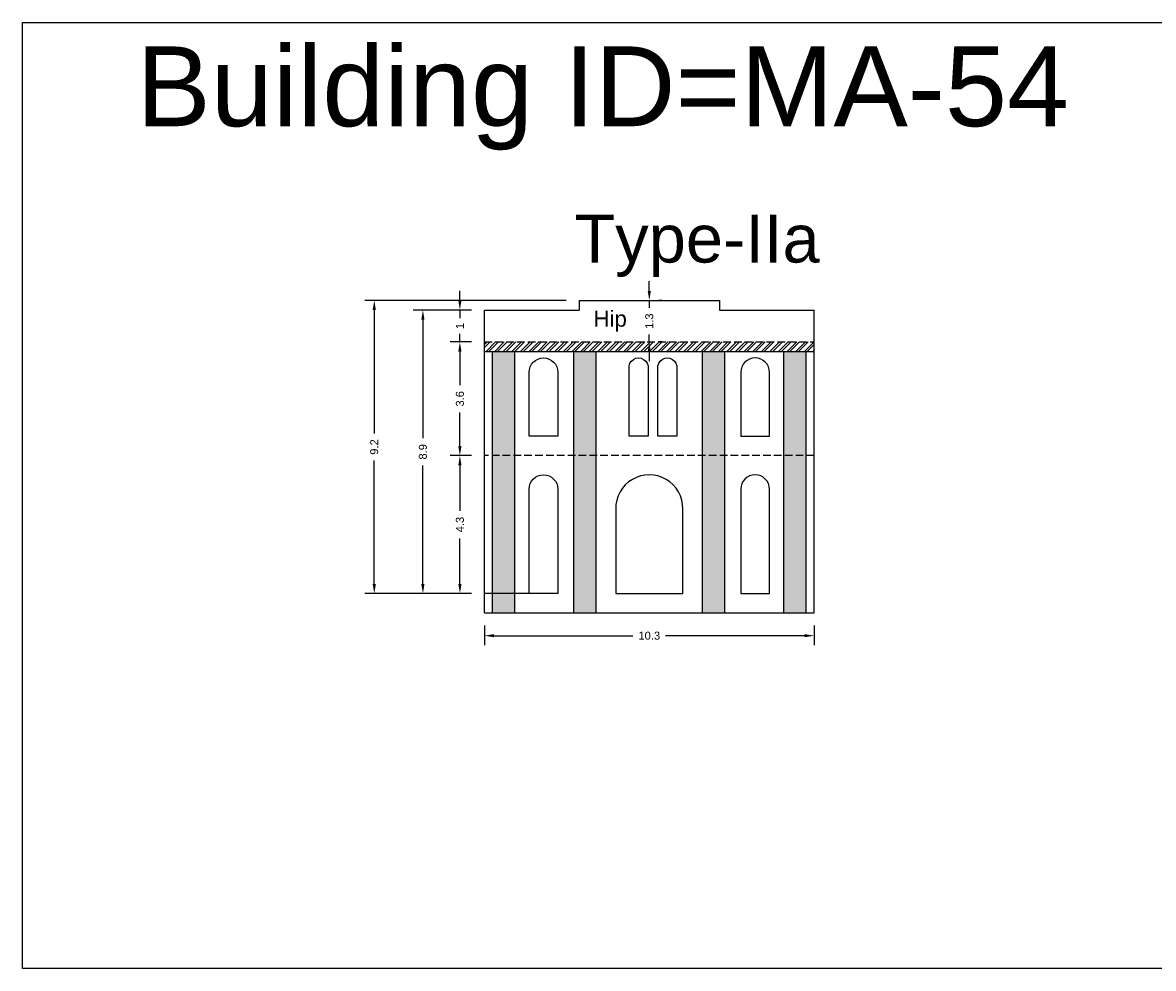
# Model space of a CAD drawing. Header units: metres. Extents: x 3416649 to 3417100, y -6712966 to -6712690.
# Tile 15 of 72: x 3416785 to 3416820, y -6712887 to -6712857. Entities that reach past the tile are written whole.
import ezdxf

# ---------------------------------------------------------------- set-up
doc = ezdxf.new("R2010")
doc.units = ezdxf.units.M
doc.linetypes.add('ACAD_ISO02W100', pattern=[15, 12, -3])
doc.layers.add('Dotted', color=7, linetype='ACAD_ISO02W100', plot=False)
doc.styles.get("Standard").update_dxf_attribs({"font": 'arial.ttf'})
doc.dimstyles.new('ISO-25', dxfattribs={"dimtxt": 0.25, "dimasz": 0.3, "dimexe": 0.3, "dimexo": 0.4, "dimgap": 0.2, "dimtad": 0, "dimdec": 1, "dimdsep": 46, "dimtxsty": 'Standard', "dimcen": 2.5, "dimadec": 0, "dimazin": 0, "dimtfac": 1, "dimtdec": 1, "dimtmove": 0, "dimatfit": 3, "dimfxl": 1, "dimarcsym": 0})

# ---------------------------------------------------------------- blocks, each defined once
blk = doc.blocks.new('*D439')
at = {"color": 0, "lineweight": -2, "transparency": 16777216}
for p, q in [((3416798.682, -6712870.979), (3416798.015, -6712870.979)), ((3416798.315, -6712871.279), (3416798.315, -6712872.707)), ((3416798.315, -6712874.999), (3416798.315, -6712873.572)), ((3416798.682, -6712875.299), (3416798.015, -6712875.299))]:
    blk.add_line(p, q, dxfattribs=at)
at = {"color": 0, "transparency": 16777216}
for points in [[(3416798.265, -6712871.279), (3416798.365, -6712871.279), (3416798.315, -6712870.979)], [(3416798.265, -6712874.999), (3416798.365, -6712874.999), (3416798.315, -6712875.299)]]:
    blk.add_solid(points, dxfattribs=at)
at = {"layer": 'Defpoints', "color": 0, "transparency": 16777216}
for p in [(3416798.315, -6712870.979), (3416799.082, -6712870.979), (3416799.082, -6712875.299)]:
    blk.add_point(p, dxfattribs=at)
at = {"color": 0, "transparency": 16777216, "insert": (3416798.315, -6712873.139), "char_height": 0.25, "attachment_point": 5, "rotation": 90}
blk.add_mtext('4.3', dxfattribs=at)
blk = doc.blocks.new('*D440')
at = {"color": 0, "lineweight": -2, "transparency": 16777216}
for p, q in [((3416798.682, -6712867.419), (3416798.015, -6712867.419)), ((3416798.315, -6712867.719), (3416798.315, -6712868.772)), ((3416798.315, -6712870.679), (3416798.315, -6712869.627)), ((3416798.682, -6712870.979), (3416798.015, -6712870.979))]:
    blk.add_line(p, q, dxfattribs=at)
at = {"color": 0, "transparency": 16777216}
for points in [[(3416798.265, -6712867.719), (3416798.365, -6712867.719), (3416798.315, -6712867.419)], [(3416798.265, -6712870.679), (3416798.365, -6712870.679), (3416798.315, -6712870.979)]]:
    blk.add_solid(points, dxfattribs=at)
at = {"layer": 'Defpoints', "color": 0, "transparency": 16777216}
for p in [(3416798.315, -6712867.419), (3416799.082, -6712867.419), (3416799.082, -6712870.979)]:
    blk.add_point(p, dxfattribs=at)
at = {"color": 0, "transparency": 16777216, "insert": (3416798.315, -6712869.199), "char_height": 0.25, "attachment_point": 5, "rotation": 90}
blk.add_mtext('3.6', dxfattribs=at)
blk = doc.blocks.new('*D441')
at = {"color": 0, "lineweight": -2, "transparency": 16777216}
for p, q in [((3416798.682, -6712866.419), (3416796.856, -6712866.419)), ((3416797.156, -6712866.719), (3416797.156, -6712870.431)), ((3416797.156, -6712874.999), (3416797.156, -6712871.287)), ((3416798.682, -6712875.299), (3416796.856, -6712875.299))]:
    blk.add_line(p, q, dxfattribs=at)
at = {"color": 0, "transparency": 16777216}
for points in [[(3416797.106, -6712866.719), (3416797.206, -6712866.719), (3416797.156, -6712866.419)], [(3416797.106, -6712874.999), (3416797.206, -6712874.999), (3416797.156, -6712875.299)]]:
    blk.add_solid(points, dxfattribs=at)
at = {"layer": 'Defpoints', "color": 0, "transparency": 16777216}
for p in [(3416797.156, -6712866.419), (3416799.082, -6712866.419), (3416799.082, -6712875.299)]:
    blk.add_point(p, dxfattribs=at)
at = {"color": 0, "transparency": 16777216, "insert": (3416797.156, -6712870.859), "char_height": 0.25, "attachment_point": 5, "rotation": 90}
blk.add_mtext('8.9', dxfattribs=at)
blk = doc.blocks.new('*D442')
at = {"color": 0, "lineweight": -2, "transparency": 16777216}
for p, q in [((3416798.315, -6712866.119), (3416798.315, -6712865.819)), ((3416798.682, -6712866.419), (3416798.015, -6712866.419)), ((3416798.315, -6712866.419), (3416798.315, -6712866.673)), ((3416798.682, -6712867.419), (3416798.015, -6712867.419)), ((3416798.315, -6712867.419), (3416798.315, -6712867.166)), ((3416798.315, -6712867.719), (3416798.315, -6712868.019))]:
    blk.add_line(p, q, dxfattribs=at)
at = {"color": 0, "transparency": 16777216}
for points in [[(3416798.265, -6712866.119), (3416798.365, -6712866.119), (3416798.315, -6712866.419)], [(3416798.265, -6712867.719), (3416798.365, -6712867.719), (3416798.315, -6712867.419)]]:
    blk.add_solid(points, dxfattribs=at)
at = {"layer": 'Defpoints', "color": 0, "transparency": 16777216}
for p in [(3416798.315, -6712866.419), (3416799.082, -6712866.419), (3416799.082, -6712867.419)]:
    blk.add_point(p, dxfattribs=at)
at = {"color": 0, "transparency": 16777216, "insert": (3416798.315, -6712866.919), "char_height": 0.25, "attachment_point": 5, "rotation": 90}
blk.add_mtext('1', dxfattribs=at)
blk = doc.blocks.new('*D443')
at = {"color": 0, "lineweight": -2, "transparency": 16777216}
for p, q in [((3416804.247, -6712865.819), (3416804.247, -6712865.519)), ((3416804.247, -6712866.119), (3416804.247, -6712866.354)), ((3416804.647, -6712866.119), (3416804.547, -6712866.119)), ((3416804.247, -6712867.419), (3416804.247, -6712867.185)), ((3416804.647, -6712867.419), (3416804.547, -6712867.419)), ((3416804.247, -6712867.719), (3416804.247, -6712868.019))]:
    blk.add_line(p, q, dxfattribs=at)
at = {"color": 0, "transparency": 16777216}
for points in [[(3416804.197, -6712865.819), (3416804.297, -6712865.819), (3416804.247, -6712866.119)], [(3416804.197, -6712867.719), (3416804.297, -6712867.719), (3416804.247, -6712867.419)]]:
    blk.add_solid(points, dxfattribs=at)
at = {"layer": 'Defpoints', "color": 0, "transparency": 16777216}
for p in [(3416804.247, -6712866.119), (3416804.247, -6712867.419), (3416804.247, -6712867.419)]:
    blk.add_point(p, dxfattribs=at)
at = {"color": 0, "transparency": 16777216, "insert": (3416804.247, -6712866.769), "char_height": 0.25, "attachment_point": 5, "rotation": 90}
blk.add_mtext('1.3', dxfattribs=at)
blk = doc.blocks.new('*D444')
at = {"color": 0, "lineweight": -2, "transparency": 16777216}
for p, q in [((3416801.647, -6712866.119), (3416795.333, -6712866.119)), ((3416795.633, -6712866.419), (3416795.633, -6712870.283)), ((3416795.633, -6712874.999), (3416795.633, -6712871.136)), ((3416798.682, -6712875.299), (3416795.333, -6712875.299))]:
    blk.add_line(p, q, dxfattribs=at)
at = {"color": 0, "transparency": 16777216}
for points in [[(3416795.583, -6712866.419), (3416795.683, -6712866.419), (3416795.633, -6712866.119)], [(3416795.583, -6712874.999), (3416795.683, -6712874.999), (3416795.633, -6712875.299)]]:
    blk.add_solid(points, dxfattribs=at)
at = {"layer": 'Defpoints', "color": 0, "transparency": 16777216}
for p in [(3416795.633, -6712866.119), (3416802.047, -6712866.119), (3416799.082, -6712875.299)]:
    blk.add_point(p, dxfattribs=at)
at = {"color": 0, "transparency": 16777216, "insert": (3416795.633, -6712870.709), "char_height": 0.25, "attachment_point": 5, "rotation": 90}
blk.add_mtext('9.2', dxfattribs=at)
blk = doc.blocks.new('*D445')
at = {"color": 0, "lineweight": -2, "transparency": 16777216}
for p, q in [((3416799.082, -6712876.299), (3416799.082, -6712876.918)), ((3416809.412, -6712876.299), (3416809.412, -6712876.918)), ((3416799.382, -6712876.618), (3416803.735, -6712876.618)), ((3416809.112, -6712876.618), (3416804.76, -6712876.618))]:
    blk.add_line(p, q, dxfattribs=at)
at = {"color": 0, "transparency": 16777216}
for points in [[(3416799.382, -6712876.568), (3416799.382, -6712876.668), (3416799.082, -6712876.618)], [(3416809.112, -6712876.568), (3416809.112, -6712876.668), (3416809.412, -6712876.618)]]:
    blk.add_solid(points, dxfattribs=at)
at = {"layer": 'Defpoints', "color": 0, "transparency": 16777216}
for p in [(3416799.082, -6712875.899), (3416809.412, -6712875.899), (3416809.412, -6712876.618)]:
    blk.add_point(p, dxfattribs=at)
at = {"color": 0, "transparency": 16777216, "insert": (3416804.247, -6712876.618), "char_height": 0.25, "attachment_point": 5}
blk.add_mtext('10.3', dxfattribs=at)

msp = doc.modelspace()

# ---------------------------------------------------------------- hatches: boundary and pattern name
h = msp.add_hatch()
h.set_pattern_fill('ANSI32', color=256, scale=0.02)
h.set_pattern_definition([(45, (-10.05245, 0), (-0.134703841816, 0.134703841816), []), (45, (-9.96265, 0), (-0.134703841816, 0.134703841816), [])])
h.paths.add_polyline_path([(3416809.412, -6712867.419), (3416799.082, -6712867.419), (3416799.082, -6712867.719), (3416809.412, -6712867.719)])
h = msp.add_hatch(color=256)
h.dxf.hatch_style = 1
h.paths.add_polyline_path([(3416809.162, -6712867.719), (3416808.462, -6712867.719), (3416808.462, -6712870.979), (3416809.162, -6712870.979)])
h.paths.add_polyline_path([(3416809.162, -6712870.979), (3416808.462, -6712870.979), (3416808.462, -6712875.899), (3416809.162, -6712875.899)])
h.paths.add_polyline_path([(3416806.612, -6712870.979), (3416805.912, -6712870.979), (3416805.912, -6712875.899), (3416806.612, -6712875.899)])
h.paths.add_polyline_path([(3416806.612, -6712867.719), (3416805.912, -6712867.719), (3416805.912, -6712870.979), (3416806.612, -6712870.979)])
h.paths.add_polyline_path([(3416802.582, -6712867.719), (3416801.882, -6712867.719), (3416801.882, -6712870.979), (3416802.582, -6712870.979)])
h.paths.add_polyline_path([(3416802.582, -6712870.979), (3416801.882, -6712870.979), (3416801.882, -6712875.899), (3416802.582, -6712875.899)])
h.paths.add_polyline_path([(3416800.032, -6712870.979), (3416799.332, -6712870.979), (3416799.332, -6712875.899), (3416800.032, -6712875.899)])
h.paths.add_polyline_path([(3416800.032, -6712867.719), (3416799.332, -6712867.719), (3416799.332, -6712870.979), (3416800.032, -6712870.979)])

# ---------------------------------------------------------------- linework, layer by layer
msp.add_lwpolyline([(3416784.618, -6712857.418), (3416824.368, -6712857.418), (3416824.368, -6712887.037), (3416784.618, -6712887.037)], close=True)
for points in [[(3416799.082, -6712875.899), (3416799.082, -6712866.419)], [(3416799.082, -6712866.419), (3416802.047, -6712866.419)], [(3416802.047, -6712866.119), (3416806.447, -6712866.119)], [(3416802.047, -6712866.119), (3416802.047, -6712866.419)], [(3416806.447, -6712866.119), (3416806.447, -6712866.419)], [(3416806.447, -6712866.419), (3416809.412, -6712866.419)], [(3416809.412, -6712875.899), (3416809.412, -6712866.419)], [(3416799.082, -6712867.719), (3416809.412, -6712867.719)], [(3416799.332, -6712875.899), (3416799.332, -6712867.719)], [(3416800.032, -6712875.899), (3416800.032, -6712867.719)], [(3416801.882, -6712875.899), (3416801.882, -6712867.719)], [(3416802.582, -6712875.899), (3416802.582, -6712867.719)], [(3416805.912, -6712875.899), (3416805.912, -6712867.719)], [(3416806.612, -6712875.899), (3416806.612, -6712867.719)], [(3416808.462, -6712875.899), (3416808.462, -6712867.719)], [(3416809.162, -6712875.899), (3416809.162, -6712867.719)], [(3416807.112, -6712868.369), (3416807.112, -6712870.369), (3416808.012, -6712870.369), (3416808.012, -6712868.369)], [(3416807.112, -6712872.029), (3416807.112, -6712875.299), (3416808.012, -6712875.299), (3416808.012, -6712872.029)], [(3416800.482, -6712875.299), (3416799.082, -6712875.299)], [(3416799.082, -6712875.899), (3416809.412, -6712875.899)]]:
    msp.add_lwpolyline(points)
for points in [[(3416801.382, -6712868.369), (3416801.382, -6712870.369), (3416800.482, -6712870.369), (3416800.482, -6712868.369, -1)], [(3416801.382, -6712872.029), (3416801.382, -6712875.299), (3416800.482, -6712875.299), (3416800.482, -6712872.029, -1)], [(3416803.197, -6712872.649), (3416803.197, -6712875.299), (3416805.297, -6712875.299), (3416805.297, -6712872.649, 1.019048)]]:
    msp.add_lwpolyline(points, format="xyb", close=True)
for points in [[(3416804.212, -6712868.193), (3416804.212, -6712870.369), (3416803.612, -6712870.369), (3416803.612, -6712868.248, -1.096038), (3416804.212, -6712868.248)], [(3416805.112, -6712868.193), (3416805.112, -6712870.369), (3416804.512, -6712870.369), (3416804.512, -6712868.248, -1.096038), (3416805.112, -6712868.248)]]:
    msp.add_lwpolyline(points, format="xyb")
for centre in [(3416807.562, -6712868.369), (3416807.562, -6712872.029)]:
    msp.add_arc(centre, 0.45, 360, 180)
at = {"layer": 'Dotted', "ltscale": 0.02}
msp.add_line((3416809.412, -6712870.979), (3416799.082, -6712870.979), dxfattribs=at)
msp.add_lwpolyline([(3416799.082, -6712867.419), (3416809.412, -6712867.419)], dxfattribs=at)

# ---------------------------------------------------------------- texts
at = {"attachment_point": 1}
for s, width, heights, insert, char_height in [('Building ID=MA-54', 67.86454, [0.517], (3416788.181, -6712858.163), 2.5), ('Type-IIa ', 9.99112, [0.517], (3416801.9, -6712863.432), 1.5), ('Hip', 1.17554, [0], (3416802.497, -6712866.441), 0.5)]:
    msp.add_mtext_dynamic_manual_height_columns(s, width=width, gutter_width=12.5, heights=heights, dxfattribs=dict(at, insert=insert, char_height=char_height))

# ---------------------------------------------------------------- dimensions: what is measured, and where the dimension line sits
dim = msp.add_linear_dim(base=(3416804.247, -6712867.419), p1=(3416804.247, -6712866.119), p2=(3416804.247, -6712867.419), angle=90, dimstyle='ISO-25')
dim.commit()
dim.dimension.update_dxf_attribs({"geometry": '*D443', "text_midpoint": (3416804.247, -6712866.769), "dimtype": 160})
for base, p1, p2, picture, middle in [((3416798.315, -6712866.419), (3416799.082, -6712867.419), (3416799.082, -6712866.419), '*D442', (3416798.315, -6712866.919)), ((3416795.633, -6712866.119), (3416799.082, -6712875.299), (3416802.047, -6712866.119), '*D444', (3416795.633, -6712870.709)), ((3416797.156, -6712866.419), (3416799.082, -6712875.299), (3416799.082, -6712866.419), '*D441', (3416797.156, -6712870.859)), ((3416798.315, -6712867.419), (3416799.082, -6712870.979), (3416799.082, -6712867.419), '*D440', (3416798.315, -6712869.199)), ((3416798.315, -6712870.979), (3416799.082, -6712875.299), (3416799.082, -6712870.979), '*D439', (3416798.315, -6712873.139))]:
    dim = msp.add_linear_dim(base=base, p1=p1, p2=p2, angle=90, dimstyle='ISO-25')
    dim.commit()
    dim.dimension.update_dxf_attribs({"geometry": picture, "text_midpoint": middle})
dim = msp.add_linear_dim(base=(3416809.412, -6712876.618), p1=(3416799.082, -6712875.899), p2=(3416809.412, -6712875.899), dimstyle='ISO-25')
dim.commit()
dim.dimension.update_dxf_attribs({"geometry": '*D445', "text_midpoint": (3416804.247, -6712876.618)})

doc.saveas('drawing.dxf')
